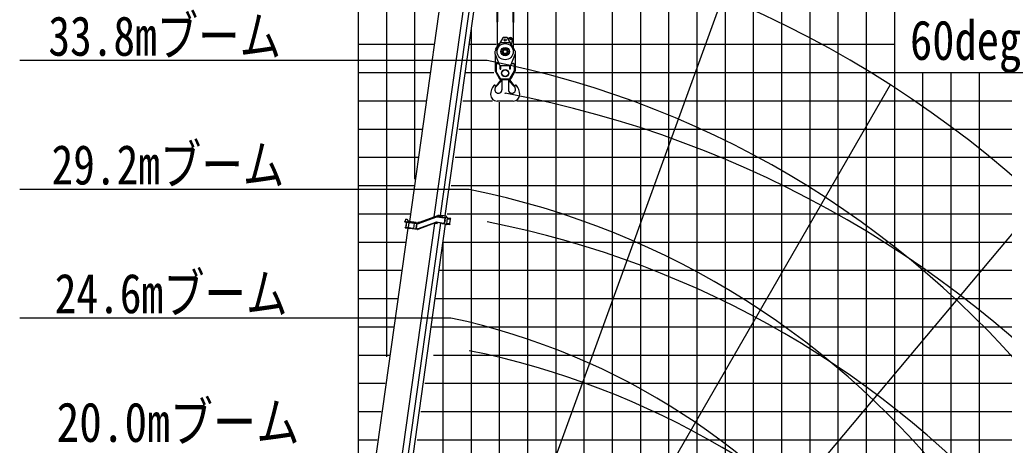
# Model space of a CAD drawing. Extents: x -28185 to 52541, y -37549 to 51651.
# Tile 5 of 8: x -26904 to 7981, y 5974 to 21035. Entities that reach past the tile are written whole.
import ezdxf

# ---------------------------------------------------------------- set-up
doc = ezdxf.new("R2010")
doc.units = 0
doc.layers.get('0').update_dxf_attribs({"linetype": 'CONTINUOUS'})

msp = doc.modelspace()

# ---------------------------------------------------------------- linework, layer by layer
at = {"color": 151, "linetype": 'Continuous'}
for p, q in [((-14900.754169, 1475.449277), (-14900.754169, 27166.986031)), ((-10013.72656, 24139.429438), (-9992.112756, 20068.689807)), ((-9393.7373, 24139.428652), (-9415.486806, 20045.086204)), ((-9966.056502, 23467.917788), (-9990.059575, 20072.198659)), ((-9441.07276, 23467.892349), (-9417.23073, 20048.066541)), ((-2003.59983, 21840.828338), (-13026.98927, -8445.685233)), ((3932.544222, 18732.240839), (-12182.531462, -9179.889013)), ((9238.675558, 14640.067327), (-11478.396015, -10049.577148)), ((-13235.974219, 13967.65944), (-13243.767879, 13912.204666)), ((-13222.421469, 13977.872152), (-13235.974219, 13967.65944)), ((-13222.421469, 13977.872152), (-13189.742148, 13973.279373)), ((-13189.742148, 13973.279373), (-13138.67645, 13905.512902)), ((-12781.222753, 13837.495603), (-12132.59941, 14077.579966)), ((-12777.751705, 13828.11756), (-12129.128362, 14068.201923)), ((-12777.27907, 13828.051136), (-12128.655707, 14068.135495)), ((-12774.500914, 13820.549243), (-12125.877741, 14060.632398)), ((-12744.288759, 13867.377635), (-12083.649118, 14108.777312)), ((-12120.042416, 14061.261944), (-11854.16657, 14023.895531)), ((-11817.901732, 14026.877945), (-12119.402828, 14069.251161)), ((-11843.649307, 14040.594807), (-12118.011097, 14079.153842)), ((-11948.620799, 14095.740691), (-12059.530347, 14111.328011)), ((-11951.345043, 14075.927007), (-11951.404261, 14075.93533)), ((-11943.299189, 14105.091063), (-11950.257844, 14055.57766)), ((-11944.69092, 14095.188382), (-11948.561581, 14095.732368)), ((-11797.81247, 14084.644238), (-11943.299189, 14105.091063)), ((-11838.099003, 14020.627796), (-11864.124303, 13835.448163)), ((-11854.16657, 14023.895531), (-11827.027264, 14020.08135)), ((-11843.649307, 14040.594807), (-11816.510001, 14036.780626)), ((-11830.323773, 13930.166793), (-11817.868017, 14018.794102)), ((-11827.027264, 14020.08135), (-11817.868017, 14018.794102)), ((-11817.868017, 14018.794102), (-11820.769073, 14027.280924)), ((-11805.003589, 14025.06523), (-11817.901732, 14026.877945)), ((-11806.833378, 14035.420666), (-11816.510001, 14036.780626)), ((-11806.833378, 14035.420666), (-11804.72531, 14027.045291)), ((-11805.003589, 14025.06523), (-11804.72531, 14027.045291)), ((-11754.154809, 14034.581317), (-11795.106089, 14083.122413)), ((-11783.456859, 14072.528413), (-11786.532097, 14072.96061)), ((-11753.034858, 14030.516249), (-11786.106648, 13795.198234)), ((-11758.272028, 13993.251848), (-11646.367616, 13977.524708)), ((-11756.323568, 14007.115858), (-11643.834087, 13991.306493)), ((-11754.096835, 14022.95989), (-11633.046466, 14005.94737)), ((-11665.313352, 13819.624532), (-11643.323933, 13976.087382)), ((-11664.440695, 13818.492302), (-11642.172999, 13976.935193)), ((-11642.172999, 13976.935193), (-11654.087342, 13992.747494)), ((-11646.367616, 13977.524708), (-11642.172999, 13976.935193)), ((-11643.834087, 13991.306493), (-11635.273199, 13990.103338)), ((-11637.249513, 13991.390656), (-11635.301053, 14005.254667)), ((-11635.273199, 13990.103338), (-11633.046466, 14005.94737)), ((-14435.319664, 4478.225284), (-13145.185018, 13658.010282)), ((-13481.563186, 4682.825349), (-12197.461226, 13819.685555)), ((-13267.981796, 4707.999399), (-11985.501671, 13833.319653)), ((-13259.547537, 13886.146676), (-12893.995724, 13834.771719)), ((-13257.320801, 13901.990727), (-13227.612758, 13897.815534)), ((-13244.211825, 13671.927592), (-13242.820094, 13681.830272)), ((-13244.211825, 13671.927592), (-13095.671615, 13651.051627)), ((-13243.767879, 13912.204666), (-13233.555318, 13898.650706)), ((-13242.820094, 13681.830272), (-13094.279884, 13660.954307)), ((-13205.082793, 13878.492155), (-13232.917413, 13680.438541)), ((-13200.477175, 13877.844878), (-13228.311795, 13679.791264)), ((-13227.612758, 13897.815534), (-12891.768987, 13850.61577)), ((-13202.105717, 13676.10824), (-13200.992263, 13684.03088)), ((-13200.992263, 13684.03088), (-13151.478859, 13677.072225)), ((-13174.549374, 13872.181813), (-13174.271097, 13874.161854)), ((-13174.549374, 13872.181813), (-13125.03597, 13865.223158)), ((-13152.703591, 13668.357806), (-13151.367412, 13677.865211)), ((-13151.478859, 13677.072225), (-13101.965456, 13670.113569)), ((-13116.236943, 13863.986535), (-13142.679833, 13675.835602)), ((-13141.983967, 13680.786942), (-12943.815502, 13652.936181)), ((-13141.459912, 13885.707541), (-13138.67645, 13905.512902)), ((-13140.581447, 13683.582818), (-13130.678766, 13682.191087)), ((-13128.709495, 13689.019613), (-13130.101226, 13679.116932)), ((-13128.709495, 13689.019613), (-13106.441798, 13847.462504)), ((-13125.063833, 13865.024906), (-13124.729661, 13867.402658)), ((-13125.03597, 13865.223158), (-13075.522567, 13858.264503)), ((-13116.932809, 13859.035195), (-12918.764344, 13831.184433)), ((-13116.355268, 13855.961039), (-13106.452587, 13854.569308)), ((-13113.731931, 13881.810627), (-13111.783474, 13895.674618)), ((-12852.333715, 13859.211332), (-13111.783474, 13895.674618)), ((-13105.050067, 13857.365184), (-13106.441798, 13847.462504)), ((-13103.07891, 13662.19093), (-13101.965456, 13670.113569)), ((-13095.810751, 13650.061616), (-13094.140574, 13661.945546)), ((-12812.511986, 13611.256136), (-13095.671615, 13651.051627)), ((-13094.684884, 4683.644107), (-11814.292355, 13794.110339)), ((-13094.279884, 13660.954307), (-12811.120255, 13621.158817)), ((-13075.522567, 13858.264503), (-13075.24429, 13860.244544)), ((-12945.624822, 13640.062201), (-12917.790202, 13838.115814)), ((-12893.995724, 13834.771719), (-12869.450563, 13831.322121)), ((-12867.223827, 13847.166173), (-12891.768987, 13850.61577)), ((-12878.287326, 13630.598533), (-12855.698503, 13647.620432)), ((-12869.450563, 13831.322121), (-12818.878246, 13824.214646)), ((-12867.223827, 13847.166173), (-12816.65151, 13840.058697)), ((-12857.483342, 13635.753849), (-12855.829473, 13647.521739)), ((-12857.483342, 13635.753849), (-12850.674176, 13626.717758)), ((-12857.483342, 13635.753849), (-12827.7753, 13631.578656)), ((-12855.698503, 13647.620432), (-12832.595801, 13812.004694)), ((-12852.333715, 13859.211332), (-12802.820312, 13852.252677)), ((-12848.678148, 13635.525945), (-12822.513708, 13821.695609)), ((-12844.511335, 13827.817141), (-12832.595801, 13812.004694)), ((-12832.694491, 13812.135684), (-12831.040453, 13823.904782)), ((-12831.040453, 13823.904782), (-12828.780927, 13825.606377)), ((-12831.040453, 13823.904782), (-12801.33241, 13819.729589)), ((-12810.006801, 13629.081456), (-12827.7753, 13631.578656)), ((-12816.647866, 13840.058185), (-12790.949498, 13836.446515)), ((-12791.867366, 13826.477237), (-12811.706575, 13829.265456)), ((-12804.157338, 13629.715176), (-12155.420699, 13870.763613)), ((-12152.634613, 13863.265554), (-12801.371272, 13622.21712)), ((-12792.980648, 13818.555825), (-12801.33241, 13819.729589)), ((-12149.152015, 13853.890796), (-12797.888673, 13612.842361)), ((-12746.681203, 13873.948869), (-12793.665257, 13856.847234)), ((-12793.665257, 13856.847234), (-12786.204946, 13836.349214)), ((-12739.156781, 13853.27544), (-12785.398973, 13836.444269)), ((-12746.681203, 13873.948869), (-12739.156781, 13853.27544)), ((-12730.742337, 13872.923025), (-12730.830679, 13872.294442)), ((-12729.566156, 13872.757723), (-12730.742337, 13872.923025)), ((-12197.461226, 13819.685555), (-12154.788592, 13835.905261)), ((-12154.788592, 13835.905261), (-12103.595587, 13828.710554)), ((-11874.963255, 13817.784491), (-12139.401806, 13854.948906)), ((-11873.571524, 13827.687172), (-12138.010075, 13864.851587)), ((-12136.89662, 13872.774227), (-11880.47015, 13836.735836)), ((-11932.004225, 13825.369638), (-11931.951028, 13825.362162)), ((-11921.453766, 13810.650149), (-11930.694423, 13824.137761)), ((-11791.325919, 13790.882617), (-11918.459089, 13808.750019)), ((-11881.694882, 13828.021418), (-11880.358703, 13837.528823)), ((-11853.330844, 13832.921656), (-11880.47015, 13836.735836)), ((-11873.432384, 13828.677203), (-11875.102392, 13816.794481)), ((-11847.823948, 13813.970311), (-11874.963255, 13817.784491)), ((-11846.432217, 13823.872991), (-11873.571524, 13827.687172)), ((-11853.330844, 13832.921656), (-11844.171597, 13831.634407)), ((-11844.171597, 13831.634407), (-11849.299558, 13824.27597)), ((-11838.147326, 13812.61035), (-11847.823948, 13813.970311)), ((-11833.534075, 13822.060276), (-11846.432217, 13823.872991)), ((-11844.171597, 13831.634407), (-11831.99412, 13918.281655)), ((-11838.147326, 13812.61035), (-11833.812351, 13820.080235)), ((-11833.812351, 13820.080235), (-11833.534075, 13822.060276)), ((-11787.895981, 13791.842847), (-11787.96124, 13791.852018)), ((-11784.714917, 13805.100915), (-11672.225435, 13789.291549)), ((-11782.488181, 13820.944966), (-11669.998699, 13805.135601)), ((-11780.539724, 13834.808957), (-11668.635313, 13819.081817)), ((-11664.440695, 13818.492302), (-11680.251955, 13806.576602)), ((-11663.664548, 13788.088395), (-11672.225435, 13789.291549)), ((-11661.437812, 13803.932446), (-11669.998699, 13805.135601)), ((-11668.635313, 13819.081817), (-11664.440695, 13818.492302)), ((-11663.692402, 13803.239723), (-11665.640859, 13789.375732)), ((-11661.437812, 13803.932446), (-11663.664548, 13788.088395))]:
    msp.add_line(p, q, dxfattribs=at)
at = {"color": 7, "linetype": 'Continuous'}
for p, q in [((-13900.754169, 9103.139156), (-13900.754169, 27166.986031)), ((-12900.754169, 15397.226144), (-12900.754169, 27166.986031)), ((-3900.754169, -17833.013969), (-3900.754169, 27166.986031)), ((-2900.754169, -17833.013969), (-2900.754169, 27166.986031)), ((3099.245831, -17833.013969), (3099.245831, 27166.986031)), ((4099.245831, -17833.013969), (4099.245831, 27166.986031)), ((-8900.754169, -17833.013969), (-8900.754169, 25166.986031)), ((-7900.754169, -17833.013969), (-7900.754169, 25166.986031)), ((-6900.754169, -17833.013969), (-6900.754169, 25166.986031)), ((-5900.754169, -17833.013969), (-5900.754169, 25166.986031)), ((-1900.754169, -17833.013969), (-1900.754169, 22166.986031)), ((-900.754169, -17833.013969), (-900.754169, 22166.986031)), ((1099.245831, -17833.013969), (1099.245831, 22166.986031)), ((2099.245831, -17833.013969), (2099.245831, 22166.986031)), ((-10900.754169, -15646.165855), (-10900.754169, 20703.821976)), ((-14900.754169, 20166.986031), (-12201.122892, 20166.986031)), ((-10976.201541, 20166.986031), (-10018.789003, 20166.986031)), ((-9392.904548, 20166.986031), (4099.245831, 20166.986031)), ((-10343.928856, 19585.839591), (-26904.31748, 19585.839591)), ((-14900.754169, 19166.986031), (-12341.663726, 19166.986031)), ((-11116.742376, 19166.986031), (-10111.173886, 19166.986031)), ((-9334.783573, 19166.986031), (25099.245831, 19166.986031)), ((6099.245831, -17833.013969), (6099.245831, 19166.986031)), ((7099.245831, -17833.013969), (7099.245831, 19166.986031)), ((-14900.754169, 18166.986031), (-12511.489803, 18166.986031)), ((-11199.724756, 18166.986031), (-10148.237162, 18166.986031)), ((-9293.055221, 18166.986031), (25099.245831, 18166.986031)), ((-14900.754169, 16166.986031), (-12792.571472, 16166.986031)), ((-11480.806425, 16166.986031), (9099.245831, 16166.986031)), ((-10984.125121, 15030.606475), (-26904.31748, 15030.606475)), ((-14900.754169, 15166.986031), (-12933.112307, 15166.986031)), ((-11621.34726, 15166.986031), (25099.245831, 15166.986031)), ((-14900.754169, 14166.986031), (-13073.653142, 14166.986031)), ((-11761.888095, 14166.986031), (25099.245831, 14166.986031)), ((-14900.754169, 13166.986031), (-13214.193977, 13166.986031)), ((-11902.428929, 13166.986031), (25099.245831, 13166.986031)), ((-11900.754169, -13631.997142), (-11900.754169, 13178.902566)), ((-14900.754169, 11166.986031), (-13495.275646, 11166.986031)), ((-12183.510599, 11166.986031), (14099.245831, 11166.986031)), ((-11624.321385, 10475.373359), (-26904.31748, 10475.373359)), ((-14900.754169, 10166.986031), (-13635.816481, 10166.986031)), ((-12324.051433, 10166.986031), (25099.245831, 10166.986031)), ((-14900.754169, 9166.986031), (-13776.357315, 9166.986031)), ((-12240.901759, 9166.986031), (25099.245831, 9166.986031)), ((-14900.754169, 8166.986031), (-13960.320009, 8166.986031)), ((-12545.551822, 8166.986031), (25099.245831, 8166.986031)), ((-14900.754169, 6166.986031), (-14241.401678, 6166.986031)), ((-12826.633491, 6166.986031), (25099.245831, 6166.986031))]:
    msp.add_line(p, q, dxfattribs=at)
at = {"color": 10, "linetype": 'Continuous'}
for p, q in [((-4900.754169, -17833.013969), (-4900.754169, 27166.986031)), ((99.245831, -17833.013969), (99.245831, 22166.986031)), ((5099.245831, -17833.013969), (5099.245831, 19166.986031)), ((-9900.754169, -15646.165855), (-9900.754169, 18121.171891)), ((-14900.754169, 17166.986031), (-12652.030638, 17166.986031)), ((-11340.26559, 17166.986031), (25099.245831, 17166.986031)), ((-14900.754169, 12166.986031), (-13354.734811, 12166.986031)), ((-12042.969764, 12166.986031), (25099.245831, 12166.986031)), ((-14900.754169, 7166.986031), (-14100.860843, 7166.986031)), ((-12686.092657, 7166.986031), (25099.245831, 7166.986031))]:
    msp.add_line(p, q, dxfattribs=at)
at = {"color": 102, "linetype": 'Continuous'}
for p, q in [((-13083.065635, 13891.637337), (-11753.553087, 23351.610663)), ((-12214.018569, 14061.138765), (-10924.412757, 23237.160915)), ((-11996.115654, 14102.414405), (-10714.331394, 23222.783318)), ((-11830.375925, 14089.219481), (-10549.983396, 23199.685714))]:
    msp.add_line(p, q, dxfattribs=at)
at = {"color": 15, "linetype": 'Continuous'}
for p, q in [((-9787.440763, 20394.715976), (-10049.65065, 19946.603617)), ((-9645.946283, 20409.555518), (-9761.531733, 20409.555518)), ((-9357.856764, 19946.597415), (-9620.061904, 20394.701661)), ((-9533.269157, 20395.903379), (-9598.444033, 20357.766745)), ((-9451.987925, 20337.497057), (-9480.174851, 20195.25066)), ((-10053.737299, 19819.882178), (-10053.737299, 19925.993018)), ((-10046.676591, 19975.441116), (-9920.423988, 20191.204724)), ((-10036.317726, 19969.379697), (-10046.672376, 19975.43865)), ((-9910.062657, 20185.14752), (-9920.417308, 20191.206473)), ((-9866.857416, 20229.556739), (-9540.626947, 20229.556739)), ((-9480.174549, 20195.247287), (-9497.436514, 20185.146566)), ((-9353.742182, 19925.993018), (-9353.742182, 19819.923682)), ((-10053.747257, 19819.603257), (-9915.960694, 19452.013936)), ((-10053.737299, 19819.392188), (-10053.737299, 19212.478858)), ((-9491.537783, 19452.019447), (-9353.752162, 19819.606254)), ((-9353.742182, 19819.392188), (-9353.742182, 19212.478858)), ((-10049.839588, 19197.689035), (-9905.287905, 18942.595167)), ((-10023.737299, 19459.568946), (-10023.737299, 19220.420508)), ((-9883.477049, 18964.990088), (-10019.838759, 19205.631943)), ((-9993.737299, 19489.568946), (-9930.031244, 19489.568946)), ((-9885.739252, 19289.569678), (-9885.739252, 19427.680274)), ((-9885.739252, 19289.569678), (-9853.737299, 19289.569678)), ((-9869.132807, 19419.565528), (-9538.346674, 19419.565528)), ((-9853.737299, 19289.569678), (-9853.737299, 19419.564796)), ((-9553.742182, 19422.403419), (-9553.742182, 19289.569678)), ((-9521.740229, 19289.569678), (-9553.742182, 19289.569678)), ((-9524.007151, 18964.990743), (-9387.644719, 19205.633872)), ((-9521.740229, 19422.403419), (-9521.740229, 19289.569678)), ((-9357.638494, 19197.689591), (-9502.191863, 18942.592749)), ((-9477.453119, 19489.568946), (-9413.742182, 19489.568946)), ((-9383.742182, 19459.568946), (-9383.742182, 19220.420508)), ((-9853.757525, 18906.886888), (-10050.419819, 18664.02913)), ((-9837.005611, 18875.990746), (-10040.238975, 18655.785477)), ((-9853.757525, 18906.886888), (-9838.214605, 18894.300482)), ((-9821.232416, 18897.071387), (-9841.374018, 18897.071387)), ((-9821.232416, 18872.071387), (-9840.949213, 18872.071387)), ((-9568.13183, 18904.567481), (-9840.036127, 18904.567481)), ((-9576.203119, 18934.567481), (-9831.779291, 18934.567481)), ((-9821.242182, 18904.567969), (-9821.242182, 18554.571387)), ((-9565.622065, 18897.071387), (-9586.247065, 18897.071387)), ((-9566.222651, 18872.071387), (-9586.247065, 18872.071387)), ((-9586.242182, 18904.567969), (-9586.242182, 18554.571387)), ((-9570.473258, 18875.99065), (-9367.239894, 18655.78538)), ((-9553.721869, 18906.887077), (-9569.26479, 18894.30067)), ((-9553.721869, 18906.887077), (-9357.059576, 18664.029318)), ((-10046.703393, 18683.919121), (-10064.635317, 18574.359324)), ((-10050.419819, 18664.02913), (-10040.23913, 18655.784972)), ((-9357.059576, 18664.029318), (-9367.240265, 18655.785161)), ((-9342.865408, 18574.356212), (-9360.797331, 18683.916009)), ((-9416.242182, 18157.072364), (-9991.237299, 18157.072364))]:
    msp.add_line(p, q, dxfattribs=at)
for centre, radius in [((-9703.737299, 20319.555518), 39.999981), ((-9505.934565, 20348.185645), 22.999954), ((-9703.737299, 19904.569678), 287.5), ((-9703.737299, 19904.569678), 149.998505), ((-9703.737299, 19904.569678), 107.500458), ((-9703.737299, 19904.569678), 79.996567), ((-9703.737299, 19904.569678), 69.999962), ((-9703.737299, 19144.570167), 129.999924), ((-9703.737299, 19144.570167), 115.000092), ((-9846.081049, 18884.586524), 6.99999), ((-9561.398432, 18884.586524), 6.99999)]:
    msp.add_circle(centre, radius, dxfattribs=at)
at = {"color": 151, "linetype": 'Continuous'}
msp.add_circle((-9703.73974, 18432.071464), 6.017053, dxfattribs=at)
at = {"color": 190, "linetype": 'Continuous'}
for radius, start, end in [(38440.772148, 357.360891, 79.360891), (33846.313768, 357.002338, 79.002338), (29253.597181, 356.531179, 78.531179), (24663.595448, 355.884591, 77.884591)]:
    msp.add_arc((-16800.754169, -13637.858035), radius, start, end, dxfattribs=at)
at = {"color": 15, "linetype": 'Continuous'}
for centre, radius, start, end in [((-9761.531733, 20379.555518), 29.999983, 90.00018, 149.666329), ((-9645.946283, 20379.555518), 29.999983, 30.333782, 90.000071), ((-9505.934565, 20348.185645), 54.999962, 348.79175, 119.799209), ((-10023.737299, 19931.451026), 29.999962, 149.666752, 180.000565), ((-9866.857416, 20199.556739), 29.999981, 90.000125, 149.666315), ((-9540.626947, 20199.556739), 29.999981, 30.333782, 90.000071), ((-9383.742182, 19931.451026), 29.999962, 359.999435, 30.33329), ((-10023.737299, 19212.478858), 29.999981, 179.999991, 209.538524), ((-9993.737299, 19459.568946), 29.999981, 90.000016, 180.000005), ((-9993.737299, 19220.420508), 29.999981, 179.999991, 209.538415), ((-9869.132807, 19469.565528), 49.999981, 200.547922, 269.999984), ((-9538.346674, 19469.565528), 49.999981, 269.999929, 339.452023), ((-9413.742182, 19459.568946), 29.999981, 0.000036, 90.000016), ((-9413.742182, 19220.420508), 29.999981, 330.4616, 0.000036), ((-9383.742182, 19212.478858), 29.999981, 330.461491, 0.000036), ((-9840.036127, 18979.567481), 74.999977, 209.538528, 269.999984), ((-9831.276362, 18994.567481), 59.999981, 209.538418, 269.999984), ((-9846.081049, 18884.586524), 12.499983, 316.55416, 50.999995), ((-9576.203119, 18994.567481), 59.999981, 269.999984, 330.46158), ((-9561.398432, 18884.586524), 12.499983, 129.000007, 223.445841), ((-9567.443354, 18979.567481), 74.999977, 269.999984, 330.461471), ((-9721.300776, 18395.173194), 499.999695, 140.721131, 180.928323), ((-10081.237299, 18689.571387), 34.999981, 350.704695, 140.741239), ((-9943.737299, 18554.571387), 122.499924, 170.704623, 0.00001), ((-9463.742182, 18554.571387), 122.499924, 179.999991, 9.295378), ((-9326.242182, 18689.571387), 34.999981, 39.258763, 189.295319), ((-9686.178705, 18395.173194), 499.999695, 359.071677, 39.278871), ((-9991.237299, 18387.071876), 229.999954, 180.000036, 269.999929), ((-9416.242182, 18387.071876), 229.999954, 270.000038, 359.999964)]:
    msp.add_arc(centre, radius, start, end, dxfattribs=at)
at = {"color": 220, "linetype": 'Continuous'}
for radius, start, end in [(38440.772148, 3.004535, 79.360891), (33846.312404, 3.412839, 79.00235), (29253.59576, 3.949435, 78.531192)]:
    msp.add_arc((-16800.754169, -19347.886821), radius, start, end, dxfattribs=at)
at = {"color": 151, "linetype": 'Continuous'}
for centre, radius, start, end in [((-12122.18629, 14049.4458), 30.000003, 81.999995, 110.311771), ((-12122.18629, 14049.4458), 20.000002, 81.999995, 110.311771), ((-12121.712427, 14049.379203), 20.000002, 81.999995, 110.311771), ((-12121.712427, 14049.379203), 12.000001, 82.000005, 110.311771), ((-12066.489002, 14061.814608), 50.000004, 81.999995, 110.072482), ((-13258.434082, 13894.069315), 8.000001, 81.999995, 262), ((-12808.336793, 13640.964178), 30.000003, 262, 290.383351), ((-12808.336793, 13640.964178), 20.000002, 262, 290.383351), ((-12808.336793, 13640.964178), 12.000001, 262, 290.383351), ((-12795.861657, 13901.766081), 50.000004, 262, 274.574518), ((-12787.692173, 13856.185279), 38.000003, 262, 290.311778), ((-12788.166036, 13856.251876), 30.000003, 262, 290.311778), ((-12787.692173, 13856.185279), 30.000003, 262, 290.311778), ((-12788.166036, 13856.251876), 20.000002, 262, 290.311778), ((-12142.185268, 13835.143545), 38.000003, 82.000005, 110.383352), ((-12142.185268, 13835.143545), 30.000003, 82.000005, 110.383352), ((-12142.185268, 13835.143545), 20.000002, 82.000005, 110.383352)]:
    msp.add_arc(centre, radius, start, end, dxfattribs=at)
for centre, major_axis, ratio, start_param, end_param in [((-11798.508336, 14079.692898), (-0.695866, -4.95134), 0.913545, 2.4558631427, 3.1415926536), ((-11757.558264, 14031.151972), (-0.695866, -4.95134), 0.913545, 1.5707963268, 2.4558631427), ((-13220.804609, 13888.780838), (1.113453, 7.922628), 0.892036, 3.1347517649, 3.1415926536), ((-13220.804609, 13888.780838), (1.113453, 7.922628), 0.892036, 3.1415926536, 3.14926649), ((-13220.804609, 13888.780838), (-1.113453, -7.922628), 0.892036, 0, 0.0068195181), ((-12817.764792, 13832.137285), (1.113453, 7.922628), 0.826227, 3.1415926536, 6.2831853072), ((-11934.384968, 13821.086531), (0.695866, 4.95134), 0.913545, 5.4977871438, 6.2831853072), ((-11917.763223, 13813.701359), (0.695866, 4.95134), 0.913545, 2.3561944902, 3.1415926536), ((-11827.937425, 13923.771479), (1.391731, 9.902681), 0.406737, 0.9272304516, 2.214362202), ((-11790.630054, 13795.833957), (-0.695866, -4.95134), 0.913545, 0, 1.5707963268), ((-11790.630054, 13795.833957), (-0.695866, -4.95134), 0.913545, 0, 0.7119002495)]:
    msp.add_ellipse(centre, major_axis=major_axis, ratio=ratio, start_param=start_param, end_param=end_param, dxfattribs=at)

# ---------------------------------------------------------------- texts
at = {"color": 7, "linetype": 'Continuous', "char_height": 1400}
for s, insert, attachment_point in [('\\W0.806400;\\A1;33.8mブーム', (-25888.325062, 21158.759071), 1), ('\\W0.827255;\\A1;60deg', (4640.021303, 20082.808516), 4), ('\\W0.806400;\\A1;29.2mブーム', (-25775.110942, 16603.525954), 1), ('\\W0.806400;\\A1;24.6mブーム', (-25661.57729, 12048.292838), 1), ('\\W0.841769;\\A1;20.0mブーム', (-25595.622853, 7493.059722), 1)]:
    msp.add_mtext(s, dxfattribs=dict(at, insert=insert, attachment_point=attachment_point))

doc.saveas('drawing.dxf')
